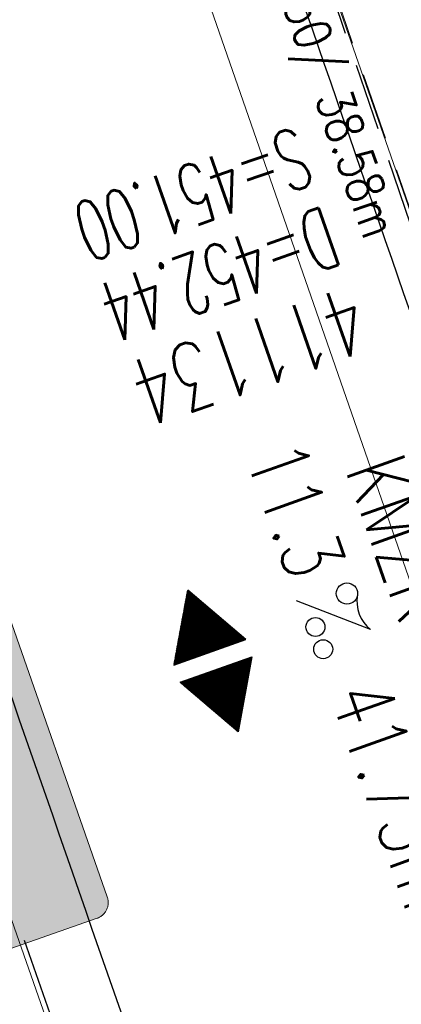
# Model space of a CAD drawing. Extents: x 446577 to 447240, y 443630 to 444842.
# Tile 39 of 71: x 446950 to 446961, y 443962 to 443991. Entities that reach past the tile are written whole.
import ezdxf
from ezdxf.enums import TextEntityAlignment as Align

# ---------------------------------------------------------------- set-up
doc = ezdxf.new("R2010")
doc.units = 0
doc.header["$LTSCALE"] = 2
doc.header["$MEASUREMENT"] = 0
for name, pattern in [('AUSGEZOGEN', [0]), ('GESTRICH-X2', [1.5, 1, -0.5]), ('STRICHPT-X3', [3, 1.5, -0.75, 0, -0.75])]:
    doc.linetypes.add(name, pattern=pattern)
doc.layers.get('0').update_dxf_attribs({"linetype": 'AUSGEZOGEN'})
for name, color, linetype in [('200_ACHSEN', 7, 'CONTINUOUS'), ('210_Text', 7, 'CONTINUOUS'), ('ACHSE', 250, 'STRICHPT-X3'), ('FBR', 8, 'CONTINUOUS'), ('GEF', 7, 'CONTINUOUS'), ('GLOBAL', 7, 'CONTINUOUS'), ('Hintergrund', 7, 'CONTINUOUS'), ('Hintergrundplan', 7, 'CONTINUOUS'), ('KANAL', 7, 'GESTRICH-X2'), ('SCHACHTNR', 6, 'CONTINUOUS'), ('SCHLITZRINNE', 8, 'AUSGEZOGEN'), ('STRASSE', 8, 'CONTINUOUS'), ('TEXTO', 4, 'CONTINUOUS'), ('TEXTU', 4, 'CONTINUOUS')]:
    doc.layers.add(name, color=color, linetype=linetype)
doc.styles.add('6', font='txt_____.ttf', dxfattribs={"width": 0.8, "height": 1})
doc.styles.add('ROMANS', font='romans.shx', dxfattribs={"width": 0.8})

# ---------------------------------------------------------------- blocks, each defined once
blk = doc.blocks.new('PROM')
blk.add_line((1.566, 1.817), (0.019, 0.015))
for centre, radius in [((0.317, 1.51), 0.317), ((0.943, 0.291), 0.283), ((1.645, 0.287), 0.283)]:
    blk.add_circle(centre, radius)
blk.add_arc((0.992, 2.682), 1.033, 239.1414, 303.3549)
blk = doc.blocks.new('*X7')
at = {"color": 0}
for p, q in [((377.752, 182.131), (378.016, 182.394)), ((377.764, 182.152), (378.012, 182.4)), ((377.776, 182.173), (378.009, 182.406)), ((377.788, 182.194), (378.006, 182.411)), ((377.8, 182.215), (378.003, 182.417)), ((377.813, 182.236), (377.999, 182.422)), ((377.825, 182.257), (377.996, 182.428)), ((377.837, 182.277), (377.993, 182.434)), ((377.849, 182.298), (377.99, 182.439)), ((377.861, 182.319), (377.986, 182.445)), ((377.873, 182.34), (377.983, 182.45)), ((377.885, 182.361), (377.98, 182.456)), ((377.897, 182.382), (377.977, 182.462)), ((377.909, 182.403), (377.973, 182.467)), ((377.921, 182.424), (377.97, 182.473)), ((377.933, 182.445), (377.967, 182.478)), ((377.945, 182.466), (377.964, 182.484)), ((377.269, 181.295), (378.145, 182.17)), ((377.281, 181.316), (378.142, 182.176)), ((377.293, 181.336), (378.138, 182.181)), ((377.305, 181.357), (378.135, 182.187)), ((377.318, 181.378), (378.132, 182.193)), ((377.33, 181.399), (378.129, 182.198)), ((377.342, 181.42), (378.126, 182.204)), ((377.354, 181.441), (378.122, 182.209)), ((377.366, 181.462), (378.119, 182.215)), ((377.378, 181.483), (378.116, 182.221)), ((377.39, 181.504), (378.113, 182.226)), ((377.402, 181.525), (378.109, 182.232)), ((377.414, 181.546), (378.106, 182.238)), ((377.426, 181.566), (378.103, 182.243)), ((377.438, 181.587), (378.1, 182.249)), ((377.45, 181.608), (378.096, 182.254)), ((377.462, 181.629), (378.093, 182.26)), ((377.474, 181.65), (378.09, 182.266)), ((377.487, 181.671), (378.087, 182.271)), ((377.499, 181.692), (378.083, 182.277)), ((377.511, 181.713), (378.08, 182.282)), ((377.523, 181.734), (378.077, 182.288)), ((377.535, 181.755), (378.074, 182.294)), ((377.547, 181.776), (378.071, 182.299)), ((377.559, 181.796), (378.067, 182.305)), ((377.571, 181.817), (378.064, 182.31)), ((377.583, 181.838), (378.061, 182.316)), ((377.595, 181.859), (378.058, 182.322)), ((377.607, 181.88), (378.054, 182.327)), ((377.619, 181.901), (378.051, 182.333)), ((377.631, 181.922), (378.048, 182.338)), ((377.644, 181.943), (378.045, 182.344)), ((377.656, 181.964), (378.041, 182.35)), ((377.668, 181.985), (378.038, 182.355)), ((377.68, 182.006), (378.035, 182.361)), ((377.692, 182.027), (378.032, 182.366)), ((377.704, 182.047), (378.028, 182.372)), ((377.716, 182.068), (378.025, 182.378)), ((377.728, 182.089), (378.022, 182.383)), ((377.74, 182.11), (378.019, 182.389)), ((377.107, 180.991), (378.197, 182.081)), ((377.112, 181.023), (378.187, 182.097)), ((377.116, 180.991), (378.2, 182.075)), ((377.124, 181.044), (378.184, 182.103)), ((377.125, 180.991), (378.203, 182.069)), ((377.133, 180.991), (378.206, 182.064)), ((377.136, 181.065), (378.181, 182.109)), ((377.142, 180.991), (378.21, 182.058)), ((377.148, 181.085), (378.177, 182.114)), ((377.151, 180.991), (378.213, 182.053)), ((377.16, 180.991), (378.216, 182.047)), ((377.161, 181.106), (378.174, 182.12)), ((377.169, 180.991), (378.219, 182.041)), ((377.173, 181.127), (378.171, 182.125)), ((377.178, 180.991), (378.223, 182.036)), ((377.185, 181.148), (378.168, 182.131)), ((377.186, 180.991), (378.226, 182.03)), ((377.195, 180.991), (378.229, 182.025)), ((377.197, 181.169), (378.164, 182.137)), ((377.204, 180.991), (378.232, 182.019)), ((377.209, 181.19), (378.161, 182.142)), ((377.213, 180.991), (378.236, 182.013)), ((377.221, 181.211), (378.158, 182.148)), ((377.222, 180.991), (378.239, 182.008)), ((377.231, 180.991), (378.242, 182.002)), ((377.233, 181.232), (378.155, 182.153)), ((377.239, 180.991), (378.245, 181.997)), ((377.245, 181.253), (378.151, 182.159)), ((377.248, 180.991), (378.248, 181.991)), ((377.257, 181.274), (378.148, 182.165)), ((377.257, 180.991), (378.252, 181.985)), ((377.266, 180.991), (378.255, 181.98)), ((377.275, 180.991), (378.258, 181.974)), ((377.284, 180.991), (378.261, 181.969)), ((377.292, 180.991), (378.265, 181.963)), ((377.301, 180.991), (378.268, 181.957)), ((377.31, 180.991), (378.271, 181.952)), ((377.319, 180.991), (378.274, 181.946)), ((377.328, 180.991), (378.278, 181.941)), ((377.337, 180.991), (378.281, 181.935)), ((377.346, 180.991), (378.284, 181.929)), ((377.354, 180.991), (378.287, 181.924)), ((377.363, 180.991), (378.291, 181.918)), ((377.372, 180.991), (378.294, 181.913)), ((377.381, 180.991), (378.297, 181.907)), ((377.39, 180.991), (378.3, 181.901)), ((377.399, 180.991), (378.303, 181.896)), ((377.407, 180.991), (378.307, 181.89)), ((377.416, 180.991), (378.31, 181.884)), ((377.425, 180.991), (378.313, 181.879)), ((377.434, 180.991), (378.316, 181.873)), ((377.443, 180.991), (378.32, 181.868)), ((377.452, 180.991), (378.323, 181.862)), ((377.46, 180.991), (378.326, 181.856)), ((377.469, 180.991), (378.329, 181.851)), ((377.478, 180.991), (378.333, 181.845)), ((377.487, 180.991), (378.336, 181.84)), ((377.496, 180.991), (378.339, 181.834)), ((377.505, 180.991), (378.342, 181.828)), ((377.513, 180.991), (378.346, 181.823)), ((377.522, 180.991), (378.349, 181.817)), ((377.531, 180.991), (378.352, 181.812)), ((377.54, 180.991), (378.355, 181.806)), ((377.549, 180.991), (378.358, 181.8)), ((377.558, 180.991), (378.362, 181.795)), ((377.566, 180.991), (378.365, 181.789)), ((377.575, 180.991), (378.368, 181.784)), ((377.584, 180.991), (378.371, 181.778)), ((377.593, 180.991), (378.375, 181.772)), ((377.602, 180.991), (378.378, 181.767)), ((377.611, 180.991), (378.381, 181.761)), ((377.62, 180.991), (378.384, 181.756)), ((377.628, 180.991), (378.388, 181.75)), ((377.637, 180.991), (378.391, 181.744)), ((377.646, 180.991), (378.394, 181.739)), ((377.655, 180.991), (378.397, 181.733)), ((377.664, 180.991), (378.401, 181.728)), ((377.673, 180.991), (378.404, 181.722)), ((377.681, 180.991), (378.407, 181.716)), ((377.69, 180.991), (378.41, 181.711)), ((377.699, 180.991), (378.413, 181.705)), ((377.708, 180.991), (378.417, 181.7)), ((377.717, 180.991), (378.42, 181.694)), ((377.726, 180.991), (378.423, 181.688)), ((377.734, 180.991), (378.426, 181.683)), ((377.743, 180.991), (378.43, 181.677)), ((377.752, 180.991), (378.433, 181.672)), ((377.761, 180.991), (378.436, 181.666)), ((377.77, 180.991), (378.439, 181.66)), ((377.779, 180.991), (378.443, 181.655)), ((377.787, 180.991), (378.446, 181.649)), ((377.796, 180.991), (378.449, 181.644)), ((377.805, 180.991), (378.452, 181.638)), ((377.814, 180.991), (378.456, 181.632)), ((377.823, 180.991), (378.459, 181.627)), ((377.832, 180.991), (378.462, 181.621)), ((377.84, 180.991), (378.465, 181.616)), ((377.849, 180.991), (378.468, 181.61)), ((377.858, 180.991), (378.472, 181.604)), ((377.867, 180.991), (378.475, 181.599)), ((377.876, 180.991), (378.478, 181.593)), ((377.885, 180.991), (378.481, 181.588)), ((377.894, 180.991), (378.485, 181.582)), ((377.902, 180.991), (378.488, 181.576)), ((377.911, 180.991), (378.491, 181.571)), ((377.92, 180.991), (378.494, 181.565)), ((377.929, 180.991), (378.498, 181.559)), ((377.938, 180.991), (378.501, 181.554)), ((377.947, 180.991), (378.504, 181.548)), ((377.955, 180.991), (378.507, 181.543)), ((377.964, 180.991), (378.511, 181.537)), ((377.973, 180.991), (378.514, 181.531)), ((377.982, 180.991), (378.517, 181.526)), ((377.991, 180.991), (378.52, 181.52)), ((378, 180.991), (378.523, 181.515)), ((378.008, 180.991), (378.527, 181.509)), ((378.017, 180.991), (378.53, 181.503)), ((378.026, 180.991), (378.533, 181.498)), ((378.035, 180.991), (378.536, 181.492)), ((378.044, 180.991), (378.54, 181.487)), ((378.053, 180.991), (378.543, 181.481)), ((378.061, 180.991), (378.546, 181.475)), ((378.07, 180.991), (378.549, 181.47)), ((378.079, 180.991), (378.553, 181.464)), ((378.088, 180.991), (378.556, 181.459)), ((378.097, 180.991), (378.559, 181.453)), ((378.106, 180.991), (378.562, 181.447)), ((378.114, 180.991), (378.565, 181.442)), ((378.123, 180.991), (378.569, 181.436)), ((378.132, 180.991), (378.572, 181.431)), ((378.141, 180.991), (378.575, 181.425)), ((378.15, 180.991), (378.578, 181.419)), ((378.159, 180.991), (378.582, 181.414)), ((378.168, 180.991), (378.585, 181.408)), ((378.176, 180.991), (378.588, 181.403)), ((378.185, 180.991), (378.591, 181.397)), ((378.194, 180.991), (378.595, 181.391)), ((378.203, 180.991), (378.598, 181.386)), ((378.212, 180.991), (378.601, 181.38)), ((378.221, 180.991), (378.604, 181.375)), ((378.229, 180.991), (378.608, 181.369)), ((378.238, 180.991), (378.611, 181.363)), ((378.247, 180.991), (378.614, 181.358)), ((378.256, 180.991), (378.617, 181.352)), ((378.265, 180.991), (378.62, 181.347)), ((378.274, 180.991), (378.624, 181.341)), ((378.282, 180.991), (378.627, 181.335)), ((378.291, 180.991), (378.63, 181.33)), ((378.3, 180.991), (378.633, 181.324)), ((378.309, 180.991), (378.637, 181.319)), ((378.318, 180.991), (378.64, 181.313)), ((378.327, 180.991), (378.643, 181.307)), ((378.335, 180.991), (378.646, 181.302)), ((378.344, 180.991), (378.65, 181.296)), ((378.353, 180.991), (378.653, 181.291)), ((378.362, 180.991), (378.656, 181.285)), ((378.371, 180.991), (378.659, 181.279)), ((378.38, 180.991), (378.663, 181.274)), ((378.388, 180.991), (378.666, 181.268)), ((378.397, 180.991), (378.669, 181.262)), ((378.406, 180.991), (378.672, 181.257)), ((378.415, 180.991), (378.675, 181.251)), ((378.424, 180.991), (378.679, 181.246)), ((378.433, 180.991), (378.682, 181.24)), ((378.442, 180.991), (378.685, 181.234)), ((378.45, 180.991), (378.688, 181.229)), ((378.459, 180.991), (378.692, 181.223)), ((378.468, 180.991), (378.695, 181.218)), ((378.477, 180.991), (378.698, 181.212)), ((378.486, 180.991), (378.701, 181.206)), ((378.495, 180.991), (378.705, 181.201)), ((378.503, 180.991), (378.708, 181.195)), ((378.512, 180.991), (378.711, 181.19)), ((378.521, 180.991), (378.714, 181.184)), ((378.53, 180.991), (378.718, 181.178)), ((378.539, 180.991), (378.721, 181.173)), ((378.548, 180.991), (378.724, 181.167)), ((378.556, 180.991), (378.727, 181.162)), ((378.565, 180.991), (378.73, 181.156)), ((378.574, 180.991), (378.734, 181.15)), ((378.583, 180.991), (378.737, 181.145)), ((378.592, 180.991), (378.74, 181.139)), ((378.601, 180.991), (378.743, 181.134)), ((378.609, 180.991), (378.747, 181.128)), ((378.618, 180.991), (378.75, 181.122)), ((378.627, 180.991), (378.753, 181.117)), ((378.636, 180.991), (378.756, 181.111)), ((378.645, 180.991), (378.76, 181.106)), ((378.654, 180.991), (378.763, 181.1)), ((378.662, 180.991), (378.766, 181.094)), ((378.671, 180.991), (378.769, 181.089)), ((378.68, 180.991), (378.773, 181.083)), ((378.689, 180.991), (378.776, 181.078)), ((378.698, 180.991), (378.779, 181.072)), ((378.707, 180.991), (378.782, 181.066)), ((378.716, 180.991), (378.785, 181.061)), ((378.724, 180.991), (378.789, 181.055)), ((378.733, 180.991), (378.792, 181.05)), ((378.742, 180.991), (378.795, 181.044)), ((378.751, 180.991), (378.798, 181.038)), ((378.76, 180.991), (378.802, 181.033)), ((378.769, 180.991), (378.805, 181.027)), ((378.777, 180.991), (378.808, 181.022)), ((378.786, 180.991), (378.811, 181.016)), ((378.795, 180.991), (378.815, 181.01)), ((378.804, 180.991), (378.818, 181.005)), ((378.813, 180.991), (378.821, 180.999)), ((377.099, 180.568), (377.108, 180.577)), ((377.102, 180.562), (377.117, 180.577)), ((377.106, 180.556), (377.126, 180.577)), ((377.109, 180.551), (377.135, 180.577)), ((377.112, 180.545), (377.144, 180.577)), ((377.115, 180.54), (377.153, 180.577)), ((377.119, 180.534), (377.161, 180.577)), ((377.122, 180.528), (377.17, 180.577)), ((377.125, 180.523), (377.179, 180.577)), ((377.128, 180.517), (377.188, 180.577)), ((377.131, 180.512), (377.197, 180.577)), ((377.135, 180.506), (377.206, 180.577)), ((377.138, 180.5), (377.214, 180.577)), ((377.141, 180.495), (377.223, 180.577)), ((377.144, 180.489), (377.232, 180.577)), ((377.148, 180.484), (377.241, 180.577)), ((377.151, 180.478), (377.25, 180.577)), ((377.154, 180.472), (377.259, 180.577)), ((377.157, 180.467), (377.267, 180.577)), ((377.161, 180.461), (377.276, 180.577)), ((377.164, 180.456), (377.285, 180.577)), ((377.167, 180.45), (377.294, 180.577)), ((377.17, 180.444), (377.303, 180.577)), ((377.174, 180.439), (377.312, 180.577)), ((377.177, 180.433), (377.32, 180.577)), ((377.18, 180.428), (377.329, 180.577)), ((377.183, 180.422), (377.338, 180.577)), ((377.186, 180.416), (377.347, 180.577)), ((377.19, 180.411), (377.356, 180.577)), ((377.193, 180.405), (377.365, 180.577)), ((377.196, 180.4), (377.373, 180.577)), ((377.199, 180.394), (377.382, 180.577)), ((377.203, 180.388), (377.391, 180.577)), ((377.206, 180.383), (377.4, 180.577)), ((377.209, 180.377), (377.409, 180.577)), ((377.212, 180.372), (377.418, 180.577)), ((377.216, 180.366), (377.427, 180.577)), ((377.219, 180.36), (377.435, 180.577)), ((377.222, 180.355), (377.444, 180.577)), ((377.225, 180.349), (377.453, 180.577)), ((377.229, 180.344), (377.462, 180.577)), ((377.232, 180.338), (377.471, 180.577)), ((377.235, 180.332), (377.48, 180.577)), ((377.238, 180.327), (377.488, 180.577)), ((377.241, 180.321), (377.497, 180.577)), ((377.245, 180.315), (377.506, 180.577)), ((377.248, 180.31), (377.515, 180.577)), ((377.251, 180.304), (377.524, 180.577)), ((377.254, 180.299), (377.533, 180.577)), ((377.258, 180.293), (377.541, 180.577)), ((377.261, 180.287), (377.55, 180.577)), ((377.264, 180.282), (377.559, 180.577)), ((377.267, 180.276), (377.568, 180.577)), ((377.271, 180.271), (377.577, 180.577)), ((377.274, 180.265), (377.586, 180.577)), ((377.277, 180.259), (377.594, 180.577)), ((377.28, 180.254), (377.603, 180.577)), ((377.284, 180.248), (377.612, 180.577)), ((377.287, 180.243), (377.621, 180.577)), ((377.29, 180.237), (377.63, 180.577)), ((377.293, 180.231), (377.639, 180.577)), ((377.296, 180.226), (377.647, 180.577)), ((377.3, 180.22), (377.656, 180.577)), ((377.303, 180.215), (377.665, 180.577)), ((377.306, 180.209), (377.674, 180.577)), ((377.309, 180.203), (377.683, 180.577)), ((377.313, 180.198), (377.692, 180.577)), ((377.316, 180.192), (377.701, 180.577)), ((377.319, 180.187), (377.709, 180.577)), ((377.322, 180.181), (377.718, 180.577)), ((377.326, 180.175), (377.727, 180.577)), ((377.329, 180.17), (377.736, 180.577)), ((377.332, 180.164), (377.745, 180.577)), ((377.335, 180.159), (377.754, 180.577)), ((377.339, 180.153), (377.762, 180.577)), ((377.342, 180.147), (377.771, 180.577)), ((377.345, 180.142), (377.78, 180.577)), ((377.348, 180.136), (377.789, 180.577)), ((377.351, 180.131), (377.798, 180.577)), ((377.355, 180.125), (377.807, 180.577)), ((377.358, 180.119), (377.815, 180.577)), ((377.361, 180.114), (377.824, 180.577)), ((377.364, 180.108), (377.833, 180.577)), ((377.368, 180.103), (377.842, 180.577)), ((377.371, 180.097), (377.851, 180.577)), ((377.374, 180.091), (377.86, 180.577)), ((377.377, 180.086), (377.868, 180.577)), ((377.381, 180.08), (377.877, 180.577)), ((377.384, 180.075), (377.886, 180.577)), ((377.387, 180.069), (377.895, 180.577)), ((377.39, 180.063), (377.904, 180.577)), ((377.394, 180.058), (377.913, 180.577)), ((377.397, 180.052), (377.921, 180.577)), ((377.4, 180.047), (377.93, 180.577)), ((377.403, 180.041), (377.939, 180.577)), ((377.406, 180.035), (377.948, 180.577)), ((377.41, 180.03), (377.957, 180.577)), ((377.413, 180.024), (377.966, 180.577)), ((377.416, 180.018), (377.975, 180.577)), ((377.419, 180.013), (377.983, 180.577)), ((377.423, 180.007), (377.992, 180.577)), ((377.426, 180.002), (378.001, 180.577)), ((377.429, 179.996), (378.01, 180.577)), ((377.432, 179.99), (378.019, 180.577)), ((377.436, 179.985), (378.028, 180.577)), ((377.439, 179.979), (378.036, 180.577)), ((377.442, 179.974), (378.045, 180.577)), ((377.445, 179.968), (378.054, 180.577)), ((377.449, 179.962), (378.063, 180.577)), ((377.452, 179.957), (378.072, 180.577)), ((377.455, 179.951), (378.081, 180.577)), ((377.458, 179.946), (378.089, 180.577)), ((377.461, 179.94), (378.098, 180.577)), ((377.465, 179.934), (378.107, 180.577)), ((377.468, 179.929), (378.116, 180.577)), ((377.471, 179.923), (378.125, 180.577)), ((377.474, 179.918), (378.134, 180.577)), ((377.478, 179.912), (378.142, 180.577)), ((377.481, 179.906), (378.151, 180.577)), ((377.484, 179.901), (378.16, 180.577)), ((377.487, 179.895), (378.169, 180.577)), ((377.491, 179.89), (378.178, 180.577)), ((377.494, 179.884), (378.187, 180.577)), ((377.497, 179.878), (378.196, 180.577)), ((377.5, 179.873), (378.204, 180.577)), ((377.504, 179.867), (378.213, 180.577)), ((377.507, 179.862), (378.222, 180.577)), ((377.51, 179.856), (378.231, 180.577)), ((377.513, 179.85), (378.24, 180.577)), ((377.516, 179.845), (378.249, 180.577)), ((377.52, 179.839), (378.257, 180.577)), ((377.523, 179.834), (378.266, 180.577)), ((377.526, 179.828), (378.275, 180.577)), ((377.529, 179.822), (378.284, 180.577)), ((377.533, 179.817), (378.293, 180.577)), ((377.536, 179.811), (378.302, 180.577)), ((377.539, 179.806), (378.31, 180.577)), ((377.542, 179.8), (378.319, 180.577)), ((377.546, 179.794), (378.328, 180.577)), ((377.549, 179.789), (378.337, 180.577)), ((377.552, 179.783), (378.346, 180.577)), ((377.555, 179.778), (378.355, 180.577)), ((377.559, 179.772), (378.363, 180.577)), ((377.562, 179.766), (378.372, 180.577)), ((377.565, 179.761), (378.381, 180.577)), ((377.568, 179.755), (378.39, 180.577)), ((377.571, 179.75), (378.399, 180.577)), ((377.575, 179.744), (378.408, 180.577)), ((377.578, 179.738), (378.416, 180.577)), ((377.581, 179.733), (378.425, 180.577)), ((377.584, 179.727), (378.434, 180.577)), ((377.588, 179.722), (378.443, 180.577)), ((377.591, 179.716), (378.452, 180.577)), ((377.594, 179.71), (378.461, 180.577)), ((377.597, 179.705), (378.47, 180.577)), ((377.601, 179.699), (378.478, 180.577)), ((377.604, 179.693), (378.487, 180.577)), ((377.607, 179.688), (378.496, 180.577)), ((377.61, 179.682), (378.505, 180.577)), ((377.614, 179.677), (378.514, 180.577)), ((377.617, 179.671), (378.523, 180.577)), ((377.62, 179.665), (378.531, 180.577)), ((377.623, 179.66), (378.54, 180.577)), ((377.626, 179.654), (378.549, 180.577)), ((377.63, 179.649), (378.558, 180.577)), ((377.633, 179.643), (378.567, 180.577)), ((377.636, 179.637), (378.576, 180.577)), ((377.639, 179.632), (378.584, 180.577)), ((377.643, 179.626), (378.593, 180.577)), ((377.646, 179.621), (378.602, 180.577)), ((377.649, 179.615), (378.611, 180.577)), ((377.652, 179.609), (378.62, 180.577)), ((377.656, 179.604), (378.629, 180.577)), ((377.659, 179.598), (378.637, 180.577)), ((377.662, 179.593), (378.646, 180.577)), ((377.665, 179.587), (378.655, 180.577)), ((377.669, 179.581), (378.664, 180.577)), ((377.672, 179.576), (378.673, 180.577)), ((377.675, 179.57), (378.682, 180.577)), ((377.678, 179.565), (378.69, 180.577)), ((377.681, 179.559), (378.699, 180.577)), ((377.685, 179.553), (378.708, 180.577)), ((377.688, 179.548), (378.717, 180.577)), ((377.691, 179.542), (378.726, 180.577)), ((377.694, 179.537), (378.735, 180.577)), ((377.698, 179.531), (378.744, 180.577)), ((377.701, 179.525), (378.752, 180.577)), ((377.704, 179.52), (378.761, 180.577)), ((377.707, 179.514), (378.77, 180.577)), ((377.711, 179.509), (378.779, 180.577)), ((377.714, 179.503), (378.788, 180.577)), ((377.717, 179.497), (378.797, 180.577)), ((377.72, 179.492), (378.805, 180.577)), ((377.724, 179.486), (378.814, 180.577)), ((377.733, 179.469), (378.806, 180.542)), ((377.736, 179.464), (378.794, 180.521)), ((377.74, 179.458), (378.781, 180.5)), ((377.743, 179.453), (378.769, 180.479)), ((377.746, 179.447), (378.757, 180.458)), ((377.749, 179.441), (378.745, 180.437)), ((377.753, 179.436), (378.733, 180.416)), ((377.756, 179.43), (378.721, 180.395)), ((377.759, 179.425), (378.709, 180.374)), ((377.762, 179.419), (378.697, 180.353)), ((377.766, 179.413), (378.685, 180.333)), ((377.769, 179.408), (378.673, 180.312)), ((377.772, 179.402), (378.661, 180.291)), ((377.775, 179.396), (378.649, 180.27)), ((377.779, 179.391), (378.637, 180.249)), ((377.782, 179.385), (378.624, 180.228)), ((377.785, 179.38), (378.612, 180.207)), ((377.788, 179.374), (378.6, 180.186)), ((377.791, 179.368), (378.588, 180.165)), ((377.795, 179.363), (378.576, 180.144)), ((377.798, 179.357), (378.564, 180.123)), ((377.801, 179.352), (378.552, 180.103)), ((377.804, 179.346), (378.54, 180.082)), ((377.808, 179.34), (378.528, 180.061)), ((377.811, 179.335), (378.516, 180.04)), ((377.814, 179.329), (378.504, 180.019)), ((377.817, 179.324), (378.492, 179.998)), ((377.821, 179.318), (378.48, 179.977)), ((377.824, 179.312), (378.468, 179.956)), ((377.827, 179.307), (378.455, 179.935)), ((377.83, 179.301), (378.443, 179.914)), ((377.834, 179.296), (378.431, 179.893)), ((377.837, 179.29), (378.419, 179.872)), ((377.84, 179.284), (378.407, 179.852)), ((377.843, 179.279), (378.395, 179.831)), ((377.846, 179.273), (378.383, 179.81)), ((377.85, 179.268), (378.371, 179.789)), ((377.853, 179.262), (378.359, 179.768)), ((377.856, 179.256), (378.347, 179.747)), ((377.859, 179.251), (378.335, 179.726)), ((377.863, 179.245), (378.323, 179.705)), ((377.866, 179.24), (378.311, 179.684)), ((377.869, 179.234), (378.298, 179.663)), ((377.872, 179.228), (378.286, 179.642)), ((377.876, 179.223), (378.274, 179.622)), ((377.879, 179.217), (378.262, 179.601)), ((377.882, 179.212), (378.25, 179.58)), ((377.885, 179.206), (378.238, 179.559)), ((377.889, 179.2), (378.226, 179.538)), ((377.892, 179.195), (378.214, 179.517)), ((377.895, 179.189), (378.202, 179.496)), ((377.898, 179.184), (378.19, 179.475)), ((377.901, 179.178), (378.178, 179.454)), ((377.905, 179.172), (378.166, 179.433)), ((377.908, 179.167), (378.154, 179.412)), ((377.911, 179.161), (378.142, 179.391)), ((377.914, 179.156), (378.129, 179.371)), ((377.918, 179.15), (378.117, 179.35)), ((377.921, 179.144), (378.105, 179.329)), ((377.924, 179.139), (378.093, 179.308)), ((377.927, 179.133), (378.081, 179.287)), ((377.931, 179.128), (378.069, 179.266)), ((377.934, 179.122), (378.057, 179.245)), ((377.937, 179.116), (378.045, 179.224)), ((377.94, 179.111), (378.033, 179.203)), ((377.944, 179.105), (378.021, 179.182)), ((377.947, 179.1), (378.009, 179.161)), ((377.95, 179.094), (377.997, 179.141)), ((377.953, 179.088), (377.985, 179.12)), ((377.956, 179.083), (377.972, 179.099))]:
    blk.add_line(p, q, dxfattribs=at)
blk = doc.blocks.new('HOCHP')
for points in [[(-0.012, 2.235), (-1.148, 0.268), (1.124, 0.268)], [(-0.012, -2.242), (-1.148, -0.275), (1.124, -0.275)]]:
    blk.add_lwpolyline(points, close=True)
at = {"xscale": 1.311372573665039, "yscale": 1.311372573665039, "zscale": 1.311372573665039}
blk.add_blockref('*X7', (-495.658, -237.078), dxfattribs=at)

msp = doc.modelspace()

# ---------------------------------------------------------------- hatches: boundary and pattern name
at = {"layer": '210_Text'}
for color in [256, 131]:
    msp.add_hatch(color=color, dxfattribs=at).paths.add_polyline_path([(446943.69, 443972.812), (446948.646, 443974.549), (446948.67, 443974.556), (446948.695, 443974.563), (446948.72, 443974.568), (446948.744, 443974.572), (446948.769, 443974.575), (446948.794, 443974.576), (446948.818, 443974.576), (446948.842, 443974.576), (446948.866, 443974.573), (446948.89, 443974.57), (446948.914, 443974.565), (446948.937, 443974.56), (446948.961, 443974.553), (446948.983, 443974.546), (446949.005, 443974.537), (446949.028, 443974.527), (446949.048, 443974.516), (446949.069, 443974.504), (446949.09, 443974.491), (446949.109, 443974.478), (446949.128, 443974.463), (446949.146, 443974.447), (446949.164, 443974.431), (446949.181, 443974.413), (446949.197, 443974.394), (446949.212, 443974.375), (446949.226, 443974.355), (446949.24, 443974.334), (446949.251, 443974.312), (446949.263, 443974.29), (446949.273, 443974.266), (446949.282, 443974.242), (446952.423, 443965.276), (446952.431, 443965.252), (446952.437, 443965.227), (446952.442, 443965.202), (446952.447, 443965.178), (446952.449, 443965.153), (446952.451, 443965.129), (446952.451, 443965.104), (446952.451, 443965.079), (446952.448, 443965.055), (446952.445, 443965.031), (446952.441, 443965.007), (446952.435, 443964.984), (446952.428, 443964.961), (446952.42, 443964.938), (446952.411, 443964.916), (446952.402, 443964.894), (446952.391, 443964.872), (446952.379, 443964.851), (446952.367, 443964.831), (446952.352, 443964.811), (446952.337, 443964.792), (446952.321, 443964.774), (446952.305, 443964.756), (446952.288, 443964.74), (446952.269, 443964.724), (446952.25, 443964.709), (446952.23, 443964.695), (446952.209, 443964.681), (446952.187, 443964.67), (446952.165, 443964.658), (446952.141, 443964.648), (446952.118, 443964.639), (446947.162, 443962.903), (446947.137, 443962.895), (446947.113, 443962.888), (446947.088, 443962.883), (446947.064, 443962.879), (446947.039, 443962.876), (446947.015, 443962.875), (446946.989, 443962.874), (446946.965, 443962.876), (446946.941, 443962.877), (446946.917, 443962.881), (446946.893, 443962.885), (446946.87, 443962.891), (446946.847, 443962.898), (446946.824, 443962.905), (446946.802, 443962.915), (446946.78, 443962.924), (446946.759, 443962.935), (446946.738, 443962.947), (446946.718, 443962.96), (446946.697, 443962.974), (446946.679, 443962.989), (446946.661, 443963.005), (446946.644, 443963.022), (446946.626, 443963.039), (446946.61, 443963.058), (446946.595, 443963.077), (446946.581, 443963.097), (446946.568, 443963.119), (446946.556, 443963.14), (446946.544, 443963.162), (446946.534, 443963.186), (446946.525, 443963.21), (446943.384, 443972.176), (446943.376, 443972.2), (446943.369, 443972.225), (446943.364, 443972.25), (446943.361, 443972.274), (446943.357, 443972.299), (446943.357, 443972.324), (446943.356, 443972.348), (446943.357, 443972.372), (446943.359, 443972.397), (446943.362, 443972.421), (446943.367, 443972.445), (446943.372, 443972.468), (446943.379, 443972.491), (446943.386, 443972.514), (446943.396, 443972.536), (446943.405, 443972.558), (446943.416, 443972.579), (446943.428, 443972.6), (446943.441, 443972.62), (446943.455, 443972.64), (446943.47, 443972.658), (446943.485, 443972.677), (446943.502, 443972.694), (446943.52, 443972.711), (446943.538, 443972.727), (446943.558, 443972.742), (446943.578, 443972.757), (446943.599, 443972.77), (446943.62, 443972.782), (446943.643, 443972.794), (446943.667, 443972.803)], flags=0)
h = msp.add_hatch(color=252, dxfattribs=at)
h.paths.add_polyline_path([(446944.489, 443972.694), (446948.096, 443973.957), (446948.107, 443973.961), (446948.118, 443973.965), (446948.129, 443973.967), (446948.14, 443973.969), (446948.151, 443973.97), (446948.163, 443973.972), (446948.173, 443973.972), (446948.185, 443973.972), (446948.195, 443973.971), (446948.206, 443973.97), (446948.217, 443973.969), (446948.228, 443973.968), (446948.238, 443973.965), (446948.249, 443973.962), (446948.259, 443973.959), (446948.269, 443973.955), (446948.289, 443973.947), (446948.308, 443973.936), (446948.317, 443973.931), (446948.326, 443973.924), (446948.334, 443973.918), (446948.343, 443973.911), (446948.351, 443973.904), (446948.359, 443973.896), (446948.366, 443973.888), (446948.374, 443973.879), (446948.38, 443973.87), (446948.387, 443973.861), (446948.393, 443973.851), (446948.399, 443973.841), (446950.556, 443969.818), (446950.573, 443969.783), (446950.59, 443969.749), (446950.604, 443969.712), (446950.618, 443969.676), (446950.63, 443969.639), (446950.641, 443969.602), (446950.65, 443969.564), (446950.658, 443969.526), (446951.483, 443965.038), (446951.484, 443965.027), (446951.485, 443965.015), (446951.486, 443965.004), (446951.486, 443964.993), (446951.485, 443964.97), (446951.483, 443964.949), (446951.48, 443964.938), (446951.477, 443964.927), (446951.474, 443964.917), (446951.471, 443964.906), (446951.462, 443964.887), (446951.452, 443964.867), (446951.446, 443964.858), (446951.441, 443964.849), (446951.434, 443964.84), (446951.428, 443964.832), (446951.413, 443964.816), (446951.397, 443964.801), (446951.388, 443964.794), (446951.38, 443964.787), (446951.37, 443964.781), (446951.36, 443964.776), (446951.351, 443964.77), (446951.341, 443964.766), (446951.33, 443964.761), (446951.319, 443964.757), (446947.712, 443963.493), (446947.7, 443963.489), (446947.69, 443963.487), (446947.678, 443963.484), (446947.667, 443963.482), (446947.656, 443963.48), (446947.646, 443963.479), (446947.635, 443963.479), (446947.623, 443963.479), (446947.601, 443963.481), (446947.58, 443963.484), (446947.569, 443963.486), (446947.559, 443963.489), (446947.548, 443963.493), (446947.539, 443963.496), (446947.528, 443963.5), (446947.518, 443963.505), (446947.509, 443963.51), (446947.499, 443963.515), (446947.49, 443963.521), (446947.481, 443963.528), (446947.472, 443963.534), (446947.464, 443963.541), (446947.456, 443963.548), (446947.448, 443963.556), (446947.441, 443963.565), (446947.434, 443963.573), (446947.427, 443963.582), (446947.421, 443963.591), (446947.414, 443963.601), (446947.409, 443963.611), (446945.254, 443967.633), (446945.245, 443967.651), (446945.236, 443967.668), (446945.228, 443967.686), (446945.219, 443967.703), (446945.211, 443967.721), (446945.204, 443967.739), (446945.197, 443967.757), (446945.19, 443967.775), (446945.184, 443967.793), (446945.179, 443967.812), (446945.173, 443967.83), (446945.168, 443967.849), (446945.164, 443967.868), (446945.159, 443967.887), (446945.155, 443967.906), (446945.152, 443967.925), (446944.326, 443972.414), (446944.323, 443972.425), (446944.322, 443972.437), (446944.321, 443972.448), (446944.321, 443972.459), (446944.321, 443972.471), (446944.322, 443972.482), (446944.323, 443972.493), (446944.325, 443972.503), (446944.327, 443972.514), (446944.329, 443972.524), (446944.333, 443972.535), (446944.336, 443972.545), (446944.34, 443972.555), (446944.344, 443972.565), (446944.349, 443972.574), (446944.355, 443972.584), (446944.36, 443972.593), (446944.366, 443972.602), (446944.373, 443972.611), (446944.38, 443972.62), (446944.387, 443972.627), (446944.394, 443972.635), (446944.402, 443972.643), (446944.411, 443972.65), (446944.42, 443972.657), (446944.428, 443972.664), (446944.438, 443972.669), (446944.447, 443972.675), (446944.457, 443972.68), (446944.467, 443972.686), (446944.478, 443972.69)], flags=0)
h.paths.add_polyline_path([(446948.027, 443969.763), (446948.292, 443969.855), (446948.548, 443969.909), (446948.808, 443969.894), (446949.056, 443969.813), (446949.275, 443969.67), (446949.449, 443969.475), (446949.566, 443969.242), (446949.62, 443968.987), (446949.605, 443968.726), (446949.524, 443968.478), (446949.381, 443968.26), (446949.186, 443968.086), (446948.953, 443967.968), (446948.806, 443967.916), (446948.582, 443967.866), (446948.352, 443967.868), (446946.213, 443968.134), (446946.027, 443968.665), (446947.689, 443968.455), (446947.563, 443968.644), (446947.495, 443968.86), (446947.488, 443969.087), (446947.545, 443969.307), (446947.66, 443969.502), (446947.826, 443969.658)], flags=0)
h = msp.add_hatch(color=131, dxfattribs=at)
h.paths.add_polyline_path([(446944.489, 443972.694), (446948.096, 443973.957), (446948.107, 443973.961), (446948.118, 443973.965), (446948.129, 443973.967), (446948.14, 443973.969), (446948.151, 443973.97), (446948.163, 443973.972), (446948.173, 443973.972), (446948.185, 443973.972), (446948.195, 443973.971), (446948.206, 443973.97), (446948.217, 443973.969), (446948.228, 443973.968), (446948.238, 443973.965), (446948.249, 443973.962), (446948.259, 443973.959), (446948.269, 443973.955), (446948.289, 443973.947), (446948.308, 443973.936), (446948.317, 443973.931), (446948.326, 443973.924), (446948.334, 443973.918), (446948.343, 443973.911), (446948.351, 443973.904), (446948.359, 443973.896), (446948.366, 443973.888), (446948.374, 443973.879), (446948.38, 443973.87), (446948.387, 443973.861), (446948.393, 443973.851), (446948.399, 443973.841), (446950.556, 443969.818), (446950.573, 443969.783), (446950.59, 443969.749), (446950.604, 443969.712), (446950.618, 443969.676), (446950.63, 443969.639), (446950.641, 443969.602), (446950.65, 443969.564), (446950.658, 443969.526), (446951.483, 443965.038), (446951.484, 443965.027), (446951.485, 443965.015), (446951.486, 443965.004), (446951.486, 443964.993), (446951.485, 443964.97), (446951.483, 443964.949), (446951.48, 443964.938), (446951.477, 443964.927), (446951.474, 443964.917), (446951.471, 443964.906), (446951.462, 443964.887), (446951.452, 443964.867), (446951.446, 443964.858), (446951.441, 443964.849), (446951.434, 443964.84), (446951.428, 443964.832), (446951.413, 443964.816), (446951.397, 443964.801), (446951.388, 443964.794), (446951.38, 443964.787), (446951.37, 443964.781), (446951.36, 443964.776), (446951.351, 443964.77), (446951.341, 443964.766), (446951.33, 443964.761), (446951.319, 443964.757), (446947.712, 443963.493), (446947.7, 443963.489), (446947.69, 443963.487), (446947.678, 443963.484), (446947.667, 443963.482), (446947.656, 443963.48), (446947.646, 443963.479), (446947.635, 443963.479), (446947.623, 443963.479), (446947.601, 443963.481), (446947.58, 443963.484), (446947.569, 443963.486), (446947.559, 443963.489), (446947.548, 443963.493), (446947.539, 443963.496), (446947.528, 443963.5), (446947.518, 443963.505), (446947.509, 443963.51), (446947.499, 443963.515), (446947.49, 443963.521), (446947.481, 443963.528), (446947.472, 443963.534), (446947.464, 443963.541), (446947.456, 443963.548), (446947.448, 443963.556), (446947.441, 443963.565), (446947.434, 443963.573), (446947.427, 443963.582), (446947.421, 443963.591), (446947.414, 443963.601), (446947.409, 443963.611), (446945.254, 443967.633), (446945.245, 443967.651), (446945.236, 443967.668), (446945.228, 443967.686), (446945.219, 443967.703), (446945.211, 443967.721), (446945.204, 443967.739), (446945.197, 443967.757), (446945.19, 443967.775), (446945.184, 443967.793), (446945.179, 443967.812), (446945.173, 443967.83), (446945.168, 443967.849), (446945.164, 443967.868), (446945.159, 443967.887), (446945.155, 443967.906), (446945.152, 443967.925), (446944.326, 443972.414), (446944.323, 443972.425), (446944.322, 443972.437), (446944.321, 443972.448), (446944.321, 443972.459), (446944.321, 443972.471), (446944.322, 443972.482), (446944.323, 443972.493), (446944.325, 443972.503), (446944.327, 443972.514), (446944.329, 443972.524), (446944.333, 443972.535), (446944.336, 443972.545), (446944.34, 443972.555), (446944.344, 443972.565), (446944.349, 443972.574), (446944.355, 443972.584), (446944.36, 443972.593), (446944.366, 443972.602), (446944.373, 443972.611), (446944.38, 443972.62), (446944.387, 443972.627), (446944.394, 443972.635), (446944.402, 443972.643), (446944.411, 443972.65), (446944.42, 443972.657), (446944.428, 443972.664), (446944.438, 443972.669), (446944.447, 443972.675), (446944.457, 443972.68), (446944.467, 443972.686), (446944.478, 443972.69)], flags=0)
h.paths.add_polyline_path([(446948.027, 443969.763), (446948.292, 443969.855), (446948.548, 443969.909), (446948.808, 443969.894), (446949.056, 443969.813), (446949.275, 443969.67), (446949.449, 443969.475), (446949.566, 443969.242), (446949.62, 443968.987), (446949.605, 443968.726), (446949.524, 443968.478), (446949.381, 443968.26), (446949.186, 443968.086), (446948.953, 443967.968), (446948.806, 443967.916), (446948.582, 443967.866), (446948.352, 443967.868), (446946.213, 443968.134), (446946.027, 443968.665), (446947.689, 443968.455), (446947.563, 443968.644), (446947.495, 443968.86), (446947.488, 443969.087), (446947.545, 443969.307), (446947.66, 443969.502), (446947.826, 443969.658)], flags=0)

# ---------------------------------------------------------------- linework, layer by layer
at = {"layer": '200_ACHSEN', "color": 8, "lineweight": 9, "true_color": 0x7f7f7f}
msp.add_lwpolyline([(446877.093, 444209.207, -0.004255), (446885.419, 444176.323, 0.024318), (446940.471, 443990.561), (446963.136, 443925.819), (447048.746, 443681.27)], format="xyb", dxfattribs=at)
msp.add_lwpolyline([(446877.093, 444209.207, -0.004255), (446885.419, 444176.323, 0.024318), (446940.471, 443990.561), (446963.136, 443925.819), (447048.746, 443681.27)], format="xyb", dxfattribs=at)
at = {"layer": '210_Text', "color": 1, "lineweight": 9, "true_color": 0xff0000}
msp.add_lwpolyline([(446949.282, 443974.242), (446952.423, 443965.276), (446952.431, 443965.252), (446952.437, 443965.227), (446952.442, 443965.202), (446952.447, 443965.178), (446952.449, 443965.153), (446952.451, 443965.129), (446952.451, 443965.104), (446952.451, 443965.079), (446952.448, 443965.055), (446952.445, 443965.031), (446952.441, 443965.007), (446952.435, 443964.984), (446952.428, 443964.961), (446952.42, 443964.938), (446952.411, 443964.916), (446952.402, 443964.894), (446952.391, 443964.872), (446952.379, 443964.851), (446952.367, 443964.831), (446952.352, 443964.811), (446952.337, 443964.792), (446952.321, 443964.774), (446952.305, 443964.756), (446952.288, 443964.74), (446952.269, 443964.724), (446952.25, 443964.709), (446952.23, 443964.695), (446952.209, 443964.681), (446952.187, 443964.67), (446952.165, 443964.658), (446952.141, 443964.648), (446952.118, 443964.639), (446947.162, 443962.903)], dxfattribs=at)
at = {"layer": '210_Text', "color": 18, "lineweight": 9, "true_color": 0x000000}
msp.add_lwpolyline([(446949.282, 443974.242), (446952.423, 443965.276), (446952.431, 443965.252), (446952.437, 443965.227), (446952.442, 443965.202), (446952.447, 443965.178), (446952.449, 443965.153), (446952.451, 443965.129), (446952.451, 443965.104), (446952.451, 443965.079), (446952.448, 443965.055), (446952.445, 443965.031), (446952.441, 443965.007), (446952.435, 443964.984), (446952.428, 443964.961), (446952.42, 443964.938), (446952.411, 443964.916), (446952.402, 443964.894), (446952.391, 443964.872), (446952.379, 443964.851), (446952.367, 443964.831), (446952.352, 443964.811), (446952.337, 443964.792), (446952.321, 443964.774), (446952.305, 443964.756), (446952.288, 443964.74), (446952.269, 443964.724), (446952.25, 443964.709), (446952.23, 443964.695), (446952.209, 443964.681), (446952.187, 443964.67), (446952.165, 443964.658), (446952.141, 443964.648), (446952.118, 443964.639), (446947.162, 443962.903)], dxfattribs=at)
at = {"layer": 'ACHSE', "flags": 128}
msp.add_lwpolyline([(446785.2, 444812.39), (446790.978, 444771.625), (446798.52, 444718.411), (446808.52, 444647.862), (446822.553, 444548.851), (446833.078, 444474.594), (446836.586, 444449.841), (446840.095, 444425.088), (446843.603, 444400.336), (446847.111, 444375.583), (446847.688, 444371.511), (446850.727, 444350.846), (446854.65, 444326.156), (446858.882, 444301.517), (446863.422, 444276.933), (446868.271, 444252.408), (446873.427, 444227.946), (446878.889, 444203.55), (446884.657, 444179.224), (446890.729, 444154.973), (446897.105, 444130.8), (446903.784, 444106.709), (446910.765, 444082.704), (446918.046, 444058.788), (446925.627, 444034.965), (446933.506, 444011.239), (446939.848, 443992.83), (446941.674, 443987.611), (446949.933, 443964.015), (446958.191, 443940.418), (446966.45, 443916.822), (446974.708, 443893.225), (446979.199, 443880.392), (446999.483, 443822.435), (447024.259, 443751.646), (447041.503, 443702.373)], dxfattribs=at)
at = {"layer": 'FBR'}
for points in [[(446906.283, 444163.064, 0.003557), (446913.219, 444136.335, 0.004717), (446918.783, 444116.265, 0.000024), (446923.206, 444100.879, 0.003676), (446923.236, 444100.778, 0.000171), (446925.25, 444094.15, 0.000048), (446932.443, 444070.518, 0.000065), (446938.908, 444049.294, 0.003486), (446939.03, 444048.902, 0.003745), (446939.222, 444048.317, 0.000068), (446950.069, 444016.112, 0.000011), (446956.461, 443997.144, 0.001698), (446956.504, 443997.019, 0.000349), (446956.714, 443996.41, 0.000013), (446962.54, 443979.58, 0.000005), (446967.365, 443965.643, 0.00002), (446968.622, 443962.013, 0.001124), (446976.568, 443939.234, -0.000431), (446996.335, 443882.82)], [(446980.914, 443981.438, -0.00016), (446969.629, 444013.764, 0.000226), (446960.626, 444039.543, 0.000413), (446960.222, 444040.696, 0.000011), (446944.42, 444085.635, 0.000087), (446942.548, 444090.956, 0.001149)], [(446925.215, 444042.892, 0.0017), (446930.243, 444027.436, 0.003935), (446936.907, 444007.707, 0.000126), (446946.647, 443979.626, 0.000195), (446952.953, 443961.485, 0.000026), (446968.558, 443916.655, 0.000443), (446969.471, 443914.039, 0.00013), (446975.672, 443896.342, -0.000046), (446981.167, 443880.67, -0.00001)]]:
    msp.add_lwpolyline(points, format="xyb", dxfattribs=at)
at = {"layer": 'Hintergrund', "color": 254, "lineweight": 18, "true_color": 0xcccccc}
for p, q in [((446960.139, 443989.502), (446954.598, 444005.431)), ((446970.124, 443960.809), (446960.139, 443989.502))]:
    msp.add_line(p, q, dxfattribs=at)
msp.add_lwpolyline([(446877.093, 444209.207, -0.004255), (446885.419, 444176.323, 0.024318), (446940.471, 443990.561), (446963.136, 443925.819), (447048.746, 443681.27)], format="xyb", dxfattribs=at)
at = {"layer": 'Hintergrundplan', "color": 254, "lineweight": 18, "true_color": 0xcccccc}
for p, q in [((446954.598, 444005.431), (446960.139, 443989.502)), ((446960.139, 443989.502), (446970.124, 443960.809))]:
    msp.add_line(p, q, dxfattribs=at)
for points in [[(446877.093, 444209.207, -0.004255), (446885.419, 444176.323, 0.024318), (446940.471, 443990.561), (446963.136, 443925.819), (447048.746, 443681.27)], [(446899.976, 444179.391, 0.001546), (446903.93, 444161.861), (446908.525, 444144.055), (446912.882, 444127.913), (446918.765, 444107.026), (446922.569, 444093.896), (446927.62, 444076.867), (446935.177, 444052.278), (446942.57, 444029.614), (446951.169, 444004.253), (446956.716, 443988.311), (446966.684, 443959.664), (446966.957, 443958.807), (446975.917, 443933.166), (446983.534, 443911.428), (446992.934, 443884.62), (447001.361, 443860.438), (447011.029, 443832.77), (447016.491, 443817.181), (447025.514, 443791.385), (447028.583, 443782.756), (447034.062, 443767.029), (447034.957, 443764.566), (447044.02, 443738.609)]]:
    msp.add_lwpolyline(points, format="xyb", dxfattribs=at)
at = {"layer": 'KANAL', "color": 92, "lineweight": 9, "true_color": 0x00b400}
msp.add_line((446963.666, 443979.383, 452.401), (446951.064, 444015.833, 451.784), dxfattribs=at)
at = {"layer": 'KANAL'}
msp.add_line((446951.125, 444015.625), (446963.094, 443980.563), dxfattribs=at)
at = {"layer": 'SCHLITZRINNE'}
msp.add_lwpolyline([(446918.666, 444051.482, 0.001942), (446927.717, 444023.784, 0.002834), (446934.101, 444004.864, 0.000005), (446941.432, 443983.537, 0.000867), (446941.474, 443983.415, 0.000084), (446947.849, 443965.085, 0.000199), (446950.544, 443957.352, 0.000027), (446955.553, 443942.997, 0.000044), (446958.667, 443934.078, 0.000101), (446962.051, 443924.393, 0.000084), (446966.153, 443912.669, 0.000975), (446970.092, 443901.486, -0.001001), (446974.031, 443890.303, -0.000525), (446977.569, 443880.16, 0.000574)], format="xyb", dxfattribs=at)
at = {"layer": 'SCHLITZRINNE', "flags": 128}
msp.add_lwpolyline([(446918.666, 444051.482, 0.001942), (446927.717, 444023.784, 0.002834), (446934.101, 444004.864, 0.000005), (446941.432, 443983.537, 0.000867), (446941.474, 443983.415, 0.000084), (446947.849, 443965.085, 0.000199), (446950.544, 443957.352, 0.000027), (446955.553, 443942.997, 0.000044), (446958.667, 443934.078, 0.000101), (446962.051, 443924.393, 0.000084), (446966.153, 443912.669, 0.000975), (446970.092, 443901.486, -0.001001), (446974.031, 443890.303, -0.000613), (446978.162, 443878.453, 0.000574), (446982.293, 443866.603, 0.000043), (446985.962, 443856.119, 0.000041), (446989.821, 443845.1, 0.000098), (446990.721, 443842.532, -0.000006), (447006.522, 443797.477, -0.000336), (447009.233, 443789.73, -0.000126), (447016.458, 443769.022)], format="xyb", dxfattribs=at)
at = {"layer": 'STRASSE', "flags": 128}
msp.add_lwpolyline([(447047.154, 443891.481, 0.000765), (447038.709, 443915.867, 0.000011), (447031.122, 443937.667, 0.000037), (447028.833, 443944.241, 0.000505), (447025.263, 443954.458, 0.001272), (447023.831, 443958.512, 0.019593), (447023.263, 443959.93, 0.036852), (447022.877, 443960.645, 0.017636), (447022.683, 443960.927, 0.023963), (447022.523, 443961.122, 0.015559), (447022.207, 443961.451, 0.007052), (447021.477, 443962.145, 0.015623), (447020.532, 443962.965, -0.018201), (447019.725, 443963.673, -0.015596), (447019.585, 443963.813, -0.003258), (447018.943, 443964.509, -0.043133), (447018.589, 443964.972, -0.02652), (447018.123, 443965.798)], format="xyb", dxfattribs=at)

# ---------------------------------------------------------------- block references
at = {"layer": 'GEF', "rotation": 19.58168728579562}
msp.add_blockref('HOCHP', (446955.584, 443972.317), dxfattribs=at)
at = {"layer": 'TEXTU', "rotation": 289.5252999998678}
msp.add_blockref('PROM', (446958.046, 443974.114), dxfattribs=at)

# ---------------------------------------------------------------- texts
at = {"layer": 'GLOBAL', "color": 92, "true_color": 0x00b400, "insert": (446956.968, 443997.226), "char_height": 1.1, "attachment_point": 1, "rotation": 289.072, "line_spacing_factor": 0.959981, "style": '6'}
msp.add_mtext('MP DN 250/ 38.58m', dxfattribs=at)
at = {"layer": 'SCHACHTNR', "style": 'ROMANS'}
for s, height, width, p in [('S=451.00', 1.8, 0.6, (446958.089, 443988.251)), ('D=452.44', 1.8, 0.6, (446958.901, 443985.876)), ('411134', 2, 0.7, (446959.745, 443983.532))]:
    msp.add_text(s, height=height, rotation=199.2892, dxfattribs=dict(at, width=width)).set_placement(p)
at = {"layer": 'TEXTO', "style": 'ROMANS', "width": 0.75}
msp.add_text('KMZR DN 250', height=1.8, rotation=289.5253, dxfattribs=at).set_placement((446961.655, 443971.991), align=Align.CENTER)
at = {"layer": 'TEXTU', "style": 'ROMANS', "width": 0.75}
for s, p in [('11.3', (446956.522, 443978.426)), ('41.73m', (446959.053, 443971.301))]:
    msp.add_text(s, height=1.8, rotation=289.5253, dxfattribs=at).set_placement(p)

doc.saveas('drawing.dxf')
